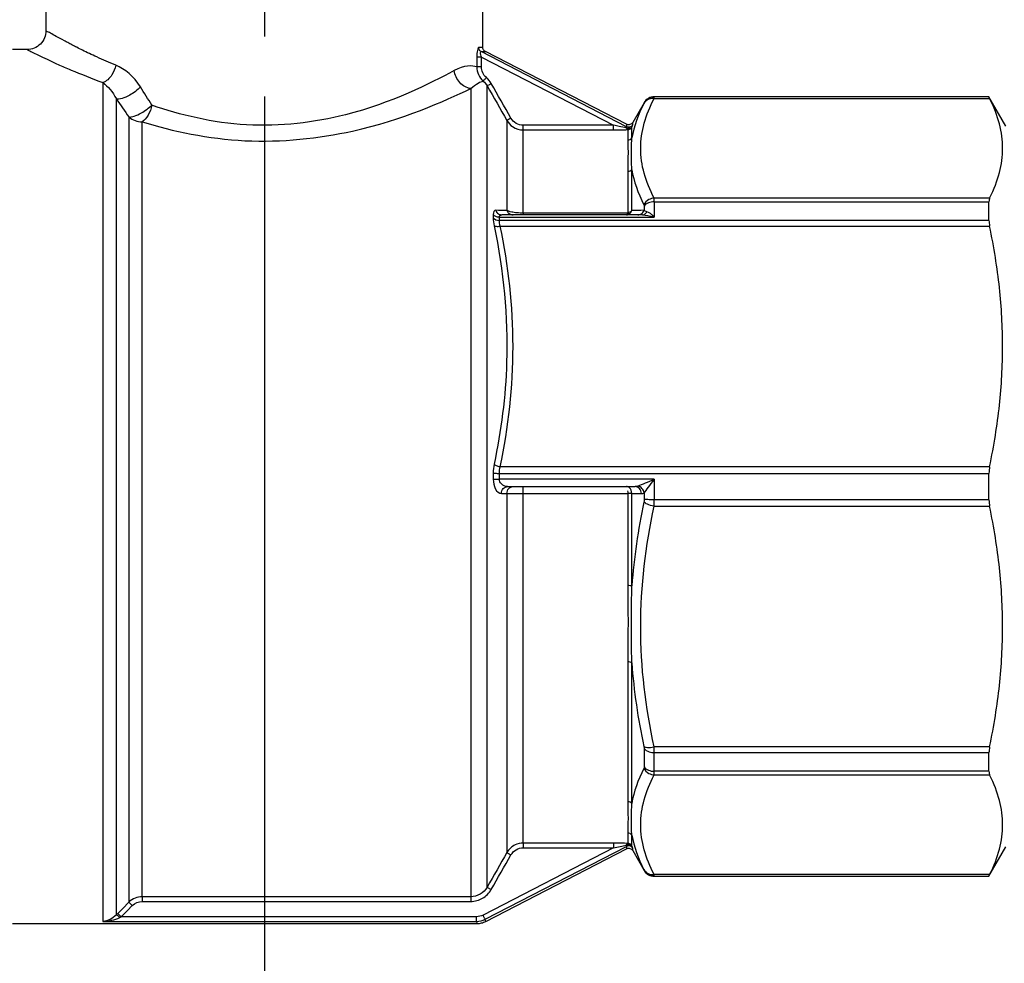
# Model space of a CAD drawing. Header units: inches. Extents: x 0.5 to 21.5, y 0.5 to 16.5.
# Tile 5 of 15: x 5 to 6.6, y 5.2 to 6.8. Entities that reach past the tile are written whole.
import ezdxf

# ---------------------------------------------------------------- set-up
doc = ezdxf.new("R2010")
doc.units = ezdxf.units.IN
doc.header["$LTSCALE"] = 2
doc.header["$MEASUREMENT"] = 0
doc.linetypes.add('SLD-Center', pattern=[0.75, 0.6, -0.05, 0.05, -0.05])
doc.linetypes.add('SLD-Solid', pattern=[0])
doc.layers.add('CENTER', color=40, linetype='SLD-Center')
doc.layers.add('DIMENSIONS', color=140, linetype='SLD-Solid', lineweight=25)
doc.styles.add('SLDTEXTSTYLE0', font='TXT', dxfattribs={"width": 0.7})
doc.dimstyles.new('SLDDIMSTYLE0', dxfattribs={"dimtxt": 0.169922, "dimasz": 0.26, "dimexe": 0, "dimexo": 0.0625, "dimgap": 0.04248, "dimtad": 0, "dimtih": 1, "dimtoh": 1, "dimrnd": 1e-09, "dimzin": 12, "dimdsep": 46, "dimtxsty": 'SLDTEXTSTYLE0', "dimsah": 1, "dimcen": 0.09, "dimadec": 0, "dimazin": 3, "dimtfac": 1, "dimtofl": 0, "dimtmove": 0, "dimatfit": 3, "dimfxl": 0, "dimfrac": 2, "dimtolj": 1, "dimtzin": 12, "dimarcsym": 0})
doc.dimstyles.new('SLDDIMSTYLE1', dxfattribs={"dimtxt": 0.169922, "dimasz": 0.26, "dimexe": 0, "dimexo": 0.0625, "dimgap": 0.04248, "dimtad": 0, "dimtih": 1, "dimtoh": 1, "dimrnd": 1e-09, "dimzin": 4, "dimdsep": 46, "dimtxsty": 'SLDTEXTSTYLE0', "dimsah": 1, "dimcen": 0.09, "dimadec": 0, "dimazin": 1, "dimtfac": 1, "dimtmove": 0, "dimatfit": 0, "dimfxl": 0, "dimfrac": 2, "dimtolj": 1, "dimtzin": 12, "dimarcsym": 0})
doc.dimstyles.new('SLDDIMSTYLE2', dxfattribs={"dimtxt": 0.169922, "dimasz": 0.26, "dimexe": 0, "dimexo": 0.0625, "dimgap": 0.04248, "dimtad": 0, "dimtih": 1, "dimtoh": 1, "dimrnd": 1e-09, "dimzin": 12, "dimdsep": 46, "dimtxsty": 'SLDTEXTSTYLE0', "dimsah": 1, "dimcen": 0.09, "dimadec": 0, "dimazin": 3, "dimtfac": 1, "dimtmove": 0, "dimatfit": 0, "dimfxl": 0, "dimfrac": 2, "dimtolj": 1, "dimtzin": 12, "dimarcsym": 0})

# ---------------------------------------------------------------- blocks, each defined once
blk = doc.blocks.new('_D_1')
at = {"layer": 'DIMENSIONS'}
for p, q in [((7.6143, 6.6673), (7.6143, 7.1673)), ((6.6872, 6.6673), (7.8643, 6.6673)), ((7.3619, 6.0305), (7.3048, 6.0305)), ((7.3048, 6.0305), (7.3048, 5.7604)), ((7.8668, 6.0305), (7.9239, 6.0305)), ((7.9239, 6.0305), (7.9239, 5.7604)), ((7.3048, 5.7604), (7.3619, 5.7604)), ((7.9239, 5.7604), (7.8668, 5.7604)), ((6.6872, 5.368), (7.8643, 5.368)), ((7.6143, 5.368), (7.6143, 4.868))]:
    blk.add_line(p, q, dxfattribs=at)
for points in [[(7.6143, 6.6673), (7.6543, 6.9273), (7.5743, 6.9273)], [(7.6143, 5.368), (7.5743, 5.108), (7.6543, 5.108)]]:
    blk.add_solid(points, dxfattribs=at)
at = {"layer": 'DIMENSIONS', "char_height": 0.16667, "attachment_point": 1, "style": 'SLDTEXTSTYLE0'}
for s, insert in [('1.30', (7.3619, 6.2834)), ('33.0', (7.3619, 5.9753))]:
    blk.add_mtext(s, dxfattribs=dict(at, insert=insert))
blk = doc.blocks.new('_D_2')
at = {"layer": 'DIMENSIONS'}
for p, q in [((5.1363, 7.7007), (3.0822, 7.7007)), ((3.3322, 7.7007), (3.3322, 6.7834)), ((3.0797, 6.4753), (3.0226, 6.4753)), ((3.0226, 6.4753), (3.0226, 6.2053)), ((3.5846, 6.4753), (3.6417, 6.4753)), ((3.6417, 6.4753), (3.6417, 6.2053)), ((3.0226, 6.2053), (3.0797, 6.2053)), ((3.6417, 6.2053), (3.5846, 6.2053)), ((3.3322, 5.2499), (3.3322, 6.1672)), ((4.0596, 5.2499), (3.0822, 5.2499)), ((4.6101, 5.2499), (4.1796, 5.2499))]:
    blk.add_line(p, q, dxfattribs=at)
for points in [[(3.3322, 7.7007), (3.2922, 7.4407), (3.3722, 7.4407)], [(3.3322, 5.2499), (3.3722, 5.5099), (3.2922, 5.5099)]]:
    blk.add_solid(points, dxfattribs=at)
at = {"layer": 'DIMENSIONS', "char_height": 0.16667, "attachment_point": 1, "style": 'SLDTEXTSTYLE0'}
for s, insert in [('2.45', (3.0797, 6.7282)), ('62.3', (3.0797, 6.4201))]:
    blk.add_mtext(s, dxfattribs=dict(at, insert=insert))
blk = doc.blocks.new('_D_3')
at = {"layer": 'DIMENSIONS'}
for p, q in [((5.3794, 6.6676), (5.3794, 4.2125)), ((6.6392, 5.3291), (6.6392, 4.2125)), ((5.3794, 4.4625), (4.8794, 4.4625)), ((5.7569, 4.4625), (5.6998, 4.4625)), ((5.6998, 4.4625), (5.6998, 4.1925)), ((6.2618, 4.4625), (6.3189, 4.4625)), ((6.3189, 4.4625), (6.3189, 4.1925)), ((6.6392, 4.4625), (7.1392, 4.4625)), ((5.6998, 4.1925), (5.7569, 4.1925)), ((6.3189, 4.1925), (6.2618, 4.1925))]:
    blk.add_line(p, q, dxfattribs=at)
for points in [[(5.3794, 4.4625), (5.1194, 4.5025), (5.1194, 4.4225)], [(6.6392, 4.4625), (6.8992, 4.4225), (6.8992, 4.5025)]]:
    blk.add_solid(points, dxfattribs=at)
at = {"layer": 'DIMENSIONS', "char_height": 0.16667, "attachment_point": 1, "style": 'SLDTEXTSTYLE0'}
for s, insert in [('1.26', (5.7569, 4.7154)), ('32.0', (5.7569, 4.4073))]:
    blk.add_mtext(s, dxfattribs=dict(at, insert=insert))
blk = doc.blocks.new('_D_4')
at = {"layer": 'DIMENSIONS'}
for p, q in [((4.1196, 5.3291), (4.1196, 3.2676)), ((6.6392, 5.3291), (6.6392, 3.2676)), ((4.1196, 3.5176), (4.8967, 3.5176)), ((5.1269, 3.5176), (5.0699, 3.5176)), ((5.0699, 3.5176), (5.0699, 3.2476)), ((5.6319, 3.5176), (5.6889, 3.5176)), ((5.6889, 3.5176), (5.6889, 3.2476)), ((6.6392, 3.5176), (5.8621, 3.5176)), ((5.0699, 3.2476), (5.1269, 3.2476)), ((5.6889, 3.2476), (5.6319, 3.2476))]:
    blk.add_line(p, q, dxfattribs=at)
for points in [[(4.1196, 3.5176), (4.3796, 3.4776), (4.3796, 3.5576)], [(6.6392, 3.5176), (6.3792, 3.5576), (6.3792, 3.4776)]]:
    blk.add_solid(points, dxfattribs=at)
at = {"layer": 'DIMENSIONS', "char_height": 0.16667, "attachment_point": 1, "style": 'SLDTEXTSTYLE0'}
for s, insert in [('2.52', (5.1269, 3.7705)), ('64.0', (5.1269, 3.4624))]:
    blk.add_mtext(s, dxfattribs=dict(at, insert=insert))

msp = doc.modelspace()

# ---------------------------------------------------------------- linework, layer by layer
for p, q in [((5.0152, 7.2558), (5.0152, 6.7774)), ((5.7436, 6.7497), (5.7436, 7.2558)), ((4.9838, 6.746), (4.9594, 6.746)), ((5.7336, 6.7334), (5.7336, 6.7171)), ((5.9831, 6.6174), (5.7407, 6.7425)), ((5.7412, 6.7171), (5.7412, 6.7334)), ((5.7412, 6.7334), (5.9616, 6.6197)), ((5.983, 6.6215), (5.7479, 6.7428)), ((5.1104, 6.6908), (5.1104, 5.2928)), ((5.7234, 6.6808), (5.7234, 5.334)), ((5.7507, 5.3499), (5.7507, 6.6853)), ((5.1327, 5.3037), (5.1327, 6.6636)), ((6.029, 6.6645), (6.5883, 6.6645)), ((6.5872, 6.6673), (6.0294, 6.6673)), ((6.0294, 6.6669), (6.0294, 6.6673)), ((6.5872, 6.6669), (6.0294, 6.6669)), ((6.6156, 6.618), (6.5872, 6.6673)), ((6.5872, 6.6669), (6.5872, 6.6673)), ((6.0124, 6.6574), (5.9934, 6.6245)), ((6.0124, 6.6574), (6.0124, 6.657)), ((5.1536, 6.6336), (5.1536, 5.3248)), ((5.1759, 5.334), (5.1759, 6.6254)), ((5.7837, 6.6277), (5.7837, 6.4778)), ((5.9616, 6.6197), (5.8109, 6.6197)), ((5.9919, 6.5988), (5.9919, 6.6165)), ((5.8109, 6.4732), (5.8109, 6.6119)), ((5.8109, 6.6119), (5.9616, 6.6119)), ((5.9851, 6.6126), (5.9851, 6.5951)), ((5.9851, 6.5423), (5.9851, 6.4747)), ((5.9919, 6.4777), (5.9919, 6.5457)), ((6.0124, 6.4851), (6.0124, 6.478)), ((6.5883, 6.4984), (6.029, 6.4984)), ((6.0294, 6.4923), (6.0294, 6.4668)), ((6.0294, 6.4923), (6.5872, 6.4923)), ((6.5872, 6.4612), (6.5872, 6.4923)), ((5.7609, 6.4708), (5.7609, 6.4652)), ((5.7712, 6.4612), (5.7712, 6.4668)), ((5.7712, 6.4668), (6.0294, 6.4668)), ((6.0095, 6.4704), (5.7752, 6.4704)), ((5.9846, 6.4732), (5.8109, 6.4732)), ((6.5872, 6.4612), (5.7712, 6.4612)), ((5.7726, 6.4517), (6.5883, 6.4517)), ((5.7609, 6.0398), (5.7609, 6.0298)), ((5.7712, 6.0297), (5.7712, 6.0396)), ((5.7712, 6.0396), (6.5872, 6.0396)), ((6.5883, 6.0506), (5.7726, 6.0506)), ((6.5872, 5.9957), (6.5872, 6.0396)), ((6.0294, 6.0297), (5.7712, 6.0297)), ((6.0294, 6.0297), (6.0294, 5.9957)), ((5.7848, 6.0176), (5.9976, 6.0176)), ((6.0124, 6.0073), (6.0124, 5.996)), ((5.7837, 6.0059), (5.7837, 5.4075)), ((5.8109, 5.4234), (5.8109, 6.0061)), ((5.8109, 6.0061), (5.9851, 6.0061)), ((5.9851, 6.006), (5.9851, 5.8531)), ((5.9919, 5.8521), (5.9919, 6.0059)), ((6.5872, 5.9957), (6.0294, 5.9957)), ((6.029, 5.9847), (6.5883, 5.9847)), ((5.9851, 5.7257), (5.9851, 5.493)), ((5.9919, 5.4896), (5.9919, 5.7238)), ((6.0124, 5.5808), (6.0124, 5.5502)), ((6.5883, 5.5836), (6.029, 5.5836)), ((6.0294, 5.5741), (6.5872, 5.5741)), ((6.0294, 5.543), (6.0294, 5.5741)), ((6.5872, 5.543), (6.5872, 5.5741)), ((6.029, 5.5369), (6.5883, 5.5369)), ((6.5872, 5.543), (6.0294, 5.543)), ((5.9851, 5.4402), (5.9851, 5.4227)), ((5.9919, 5.4188), (5.9919, 5.4364)), ((5.7475, 5.2963), (5.9831, 5.4179)), ((5.9616, 5.4234), (5.8109, 5.4234)), ((6.5872, 5.368), (6.6156, 5.4173)), ((5.9616, 5.4156), (5.7439, 5.3033)), ((5.7484, 5.2928), (5.983, 5.4138)), ((5.8109, 5.4156), (5.9616, 5.4156)), ((5.9934, 5.4108), (6.0124, 5.3779)), ((6.0124, 5.3782), (6.0124, 5.3779)), ((6.5883, 5.3708), (6.029, 5.3708)), ((6.0294, 5.3684), (6.5872, 5.3684)), ((6.0294, 5.368), (6.0294, 5.3684)), ((6.0294, 5.368), (6.5872, 5.368)), ((6.5872, 5.368), (6.5872, 5.3684)), ((5.7234, 5.334), (5.1759, 5.334)), ((5.1759, 5.3262), (5.7234, 5.3262)), ((4.9594, 5.2893), (5.7341, 5.2893)), ((5.1104, 5.2928), (5.7331, 5.2928)), ((5.7331, 5.3007), (5.1408, 5.3007))]:
    msp.add_line(p, q)
at = {"flags": 128}
for points in [[(5.7746, 6.0059), (5.7797, 6.0059), (5.7837, 6.0059)], [(5.9919, 6.0059), (6.0008, 6.0059), (6.0078, 6.0059)], [(5.1536, 5.3248), (5.1433, 5.3144), (5.1352, 5.3062)], [(5.1408, 5.3007), (5.1511, 5.3111), (5.1592, 5.3192)]]:
    msp.add_lwpolyline(points, dxfattribs=at)
for centre, radius, start, end in [((6.0294, 6.6476), 0.0197, 90, 150), ((5.1756, 6.6591), 0.0337, 229.3429, 270.513), ((5.9851, 6.6205), 0.00789, 269.9025, 329.6462), ((5.9851, 5.4148), 0.00789, 30.3538, 90.0975), ((6.0294, 5.3877), 0.0197, 210, 270)]:
    msp.add_arc(centre, radius, start, end)
for points, knots in [([(5.0153, 6.7774), (5.0148, 6.7733), (5.0138, 6.765), (5.0066, 6.7546), (4.9961, 6.7474), (4.9879, 6.7464), (4.9838, 6.7459)], [0, 0, 0, 0, 0.250337, 0.50009, 0.750043, 1, 1, 1, 1]), ([(5.1319, 6.7199), (5.121, 6.7245), (5.1008, 6.7331), (5.0802, 6.7429), (5.0669, 6.7496), (5.0589, 6.7538), (5.052, 6.7575), (5.0426, 6.7625), (5.0319, 6.7682), (5.0223, 6.7734), (5.0163, 6.7767), (5.0156, 6.7772), (5.0152, 6.7774)], [0, 0, 0, 0, 0.1559958, 0.2916799, 0.3519311, 0.4071134, 0.4572351, 0.5025174, 0.6312527, 0.7570395, 0.8802086, 1, 1, 1, 1]), ([(4.9838, 6.746), (4.9842, 6.7458), (4.985, 6.7454), (4.9916, 6.7421), (5.0021, 6.7369), (5.0167, 6.73), (5.0351, 6.7215), (5.0639, 6.7087), (5.0918, 6.698), (5.1104, 6.6908)], [0, 0, 0, 0, 0.123028, 0.24628, 0.370071, 0.495799, 0.621068, 0.746126, 1, 1, 1, 1]), ([(5.7366, 6.7494), (5.7363, 6.7494), (5.7355, 6.7487), (5.734, 6.7438), (5.7336, 6.7374), (5.7336, 6.7334)], [0, 0, 0, 0, 0.0130569, 0.0304661, 0.0609322, 0.0609322, 0.0609322, 0.0609322]), ([(5.7407, 6.7425), (5.7393, 6.7432), (5.7373, 6.7454), (5.7366, 6.7482), (5.7366, 6.7494)], [0, 0, 0, 0, 0.571429, 1, 1, 1, 1]), ([(5.7478, 6.7427), (5.7472, 6.7431), (5.7459, 6.7439), (5.7446, 6.7456), (5.7437, 6.7476), (5.7436, 6.749), (5.7435, 6.7497)], [0, 0, 0, 0, 0.249962, 0.499945, 0.749882, 1, 1, 1, 1]), ([(5.7412, 6.7334), (5.7395, 6.7334), (5.7377, 6.7334), (5.735, 6.7334), (5.734, 6.7334), (5.7336, 6.7334)], [0, 0, 0, 0, 0.5, 0.5, 1, 1, 1, 1]), ([(5.7412, 6.7334), (5.7404, 6.7358), (5.7395, 6.7396), (5.7399, 6.7422), (5.7404, 6.7425), (5.7407, 6.7425)], [0, 0, 0, 0, 0.0304661, 0.0478753, 0.0609322, 0.0609322, 0.0609322, 0.0609322]), ([(5.1319, 6.7199), (5.1307, 6.7143), (5.1269, 6.705), (5.1186, 6.6952), (5.1132, 6.6918), (5.1104, 6.6908)], [0, 0, 0, 0, 0.428571, 0.714286, 1, 1, 1, 1]), ([(5.7412, 6.7171), (5.7392, 6.7171), (5.7357, 6.7171), (5.7339, 6.7171), (5.7336, 6.7171)], [0, 0, 0, 0, 0.571429, 1, 1, 1, 1]), ([(5.696, 6.7111), (5.6555, 6.6892), (5.549, 6.635), (5.3485, 6.6102), (5.2387, 6.637), (5.1921, 6.6532)], [0, 0, 0, 0, 0.700105, 1.166842, 1.633579, 1.633579, 1.633579, 1.633579]), ([(5.7494, 6.6992), (5.7483, 6.698), (5.7457, 6.6951), (5.7443, 6.6935), (5.7442, 6.6934)], [0, 0, 0, 0, 0.428571, 1, 1, 1, 1]), ([(5.1729, 6.6836), (5.168, 6.6786), (5.1571, 6.6704), (5.1418, 6.6638), (5.1351, 6.6631), (5.1327, 6.6636)], [0, 0, 0, 0, 0.428571, 0.714286, 1, 1, 1, 1]), ([(5.1759, 6.6254), (5.2266, 6.6099), (5.3458, 6.5843), (5.5637, 6.608), (5.6793, 6.6599), (5.7234, 6.6808)], [0, 0, 0, 0, 0.466737, 0.933474, 1.633579, 1.633579, 1.633579, 1.633579]), ([(5.7575, 6.6892), (5.756, 6.6884), (5.7526, 6.6864), (5.7508, 6.6854), (5.7507, 6.6853)], [0, 0, 0, 0, 0.428571, 1, 1, 1, 1]), ([(6.029, 6.4984), (6.0148, 6.5257), (6.0066, 6.5536), (6.0068, 6.6093), (6.0148, 6.6372), (6.029, 6.6645)], [0, 0, 0, 0, 0.5, 0.5, 1, 1, 1, 1]), ([(6.029, 6.6645), (6.025, 6.6648), (6.0181, 6.6632), (6.0133, 6.6585), (6.0119, 6.6561)], [0, 0, 0, 0, 0.571429, 1, 1, 1, 1]), ([(6.0294, 6.6669), (6.0265, 6.6669), (6.0196, 6.6653), (6.0143, 6.6604), (6.0124, 6.657)], [0, 0, 0, 0, 0.428571, 1, 1, 1, 1]), ([(6.5883, 6.4984), (6.5957, 6.5131), (6.6011, 6.5271), (6.6082, 6.5546), (6.6099, 6.568), (6.6099, 6.5949), (6.6082, 6.6083), (6.6011, 6.6358), (6.5957, 6.6498), (6.5883, 6.6645)], [0, 0, 0, 0, 0.25, 0.25, 0.5, 0.5, 0.75, 0.75, 1, 1, 1, 1]), ([(5.1536, 6.6336), (5.1559, 6.6333), (5.1621, 6.6343), (5.1766, 6.6409), (5.1871, 6.6486), (5.1921, 6.6532)], [0, 0, 0, 0, 0.285714, 0.571429, 1, 1, 1, 1]), ([(5.7905, 6.6316), (5.7885, 6.6305), (5.7851, 6.6286), (5.7838, 6.6278), (5.7837, 6.6277)], [0, 0, 0, 0, 0.571429, 1, 1, 1, 1]), ([(5.8109, 6.6197), (5.8068, 6.6197), (5.8027, 6.6209), (5.7955, 6.625), (5.7925, 6.6281), (5.7905, 6.6316)], [0, 0, 0, 0, 0.5, 0.5, 1, 1, 1, 1]), ([(5.7837, 6.6277), (5.786, 6.6237), (5.7936, 6.6154), (5.8047, 6.6119), (5.8109, 6.6119)], [0, 0, 0, 0, 0.02686718, 0.06269009, 0.06269009, 0.06269009, 0.06269009]), ([(5.8109, 6.6119), (5.8109, 6.6121), (5.8109, 6.6139), (5.8109, 6.6176), (5.8109, 6.6197)], [0, 0, 0, 0, 0.428571, 1, 1, 1, 1]), ([(5.9616, 6.6119), (5.9616, 6.6122), (5.9616, 6.6131), (5.9616, 6.616), (5.9616, 6.6178), (5.9616, 6.6197)], [0, 0, 0, 0, 0.5, 0.5, 1, 1, 1, 1]), ([(5.9825, 6.6153), (5.9789, 6.616), (5.9719, 6.6174), (5.9647, 6.619), (5.9616, 6.6197)], [0, 0, 0, 0, 0.0350084, 0.0612647, 0.0612647, 0.0612647, 0.0612647]), ([(5.9919, 6.6165), (5.9916, 6.6161), (5.9911, 6.6155), (5.9901, 6.6148), (5.989, 6.6145), (5.9874, 6.6142), (5.9852, 6.6142), (5.9834, 6.615), (5.9825, 6.6153)], [0, 0, 0, 0, 0.1532435, 0.2878355, 0.4035548, 0.5010731, 0.7618337, 1, 1, 1, 1]), ([(5.9851, 6.6126), (5.9847, 6.6127), (5.9837, 6.6132), (5.9829, 6.6145), (5.9825, 6.6153)], [0, 0, 0, 0, 0.428571, 1, 1, 1, 1]), ([(5.9934, 6.6245), (5.9928, 6.6237), (5.9916, 6.6221), (5.9888, 6.6207), (5.9858, 6.6204), (5.9839, 6.6211), (5.983, 6.6215)], [0, 0, 0, 0, 0.2499416, 0.4998825, 0.7495962, 1, 1, 1, 1]), ([(5.9935, 6.6205), (5.9924, 6.6185), (5.9888, 6.616), (5.9846, 6.6167), (5.9831, 6.6174)], [0, 0, 0, 0, 0.571429, 1, 1, 1, 1]), ([(5.9616, 6.6119), (5.965, 6.6119), (5.9731, 6.612), (5.981, 6.6123), (5.9851, 6.6126)], [0, 0, 0, 0, 0.0262563, 0.0612647, 0.0612647, 0.0612647, 0.0612647]), ([(5.9919, 6.5457), (5.9914, 6.5578), (5.9917, 6.5771), (5.9915, 6.5928), (5.9919, 6.5988)], [-0.3557882, -0.3557882, -0.3557882, -0.3557882, -0.1524807, 0, 0, 0, 0]), ([(5.9851, 6.5951), (5.9851, 6.5897), (5.986, 6.5748), (5.9851, 6.5551), (5.9851, 6.5423)], [-0.3557882, -0.3557882, -0.3557882, -0.3557882, -0.2033076, 0, 0, 0, 0]), ([(6.029, 6.4984), (6.026, 6.4981), (6.019, 6.4961), (6.0138, 6.4909), (6.0119, 6.4874)], [0, 0, 0, 0, 0.428571, 1, 1, 1, 1]), ([(6.0294, 6.4923), (6.026, 6.4923), (6.0225, 6.4916), (6.0166, 6.4891), (6.0141, 6.4873), (6.0124, 6.4851)], [0, 0, 0, 0, 0.5, 0.5, 1, 1, 1, 1]), ([(5.7609, 6.4708), (5.7618, 6.4698), (5.7647, 6.4676), (5.7688, 6.4668), (5.7712, 6.4668)], [0, 0, 0, 0, 0.428571, 1, 1, 1, 1]), ([(5.765, 6.478), (5.7659, 6.4755), (5.7689, 6.4717), (5.7733, 6.4704), (5.7752, 6.4704)], [0, 0, 0, 0, 0.571429, 1, 1, 1, 1]), ([(5.7837, 6.4778), (5.7844, 6.4759), (5.787, 6.4721), (5.7914, 6.4704), (5.7939, 6.4704)], [0, 0, 0, 0, 0.428571, 1, 1, 1, 1]), ([(5.8109, 6.4732), (5.8073, 6.4732), (5.8, 6.4737), (5.7901, 6.4753), (5.7856, 6.4768), (5.7837, 6.4778)], [0, 0, 0, 0, 0.01741071, 0.03482142, 0.06093749, 0.06093749, 0.06093749, 0.06093749]), ([(5.9846, 6.4732), (5.9856, 6.4729), (5.9874, 6.4726), (5.9888, 6.473), (5.9894, 6.4732)], [0, 0, 0, 0, 0.571429, 1, 1, 1, 1]), ([(6.0021, 6.4704), (6.004, 6.4704), (6.0084, 6.4716), (6.0115, 6.4754), (6.0124, 6.478)], [0, 0, 0, 0, 0.428571, 1, 1, 1, 1]), ([(6.0095, 6.4704), (6.0108, 6.4704), (6.0137, 6.4712), (6.0161, 6.4739), (6.017, 6.4757)], [0, 0, 0, 0, 0.428571, 1, 1, 1, 1]), ([(6.0095, 6.4704), (6.0153, 6.4704), (6.0221, 6.469), (6.029, 6.4669), (6.0292, 6.4668), (6.0294, 6.4668)], [-0.00216043, -0.00216043, -0.00216043, -0.00216043, 0.06548516, 0.06548516, 0.06764559, 0.06764559, 0.06764559, 0.06764559]), ([(6.0294, 6.4668), (6.0293, 6.4669), (6.0291, 6.467), (6.0249, 6.4712), (6.0206, 6.4745), (6.017, 6.4757)], [-0.00216043, -0.00216043, -0.00216043, -0.00216043, 0, 0, 0.06764559, 0.06764559, 0.06764559, 0.06764559]), ([(5.7624, 6.4523), (5.778, 6.3773), (5.7913, 6.2436), (5.7741, 6.1109), (5.7624, 6.0548)], [0, 0, 0, 0, 0.633795, 1.109142, 1.109142, 1.109142, 1.109142]), ([(5.7624, 6.4523), (5.7633, 6.4518), (5.7661, 6.4511), (5.7703, 6.4513), (5.7726, 6.4517)], [0, 0, 0, 0, 0.428571, 1, 1, 1, 1]), ([(5.7726, 6.0506), (5.7862, 6.1167), (5.794, 6.1839), (5.7938, 6.3184), (5.7862, 6.3857), (5.7726, 6.4517)], [0, 0, 0, 0, 0.5, 0.5, 1, 1, 1, 1]), ([(6.5883, 6.0506), (6.5957, 6.0861), (6.6011, 6.12), (6.6082, 6.1863), (6.6099, 6.2187), (6.6099, 6.2836), (6.6082, 6.316), (6.6011, 6.3824), (6.5957, 6.4162), (6.5883, 6.4517)], [0, 0, 0, 0, 0.25, 0.25, 0.5, 0.5, 0.75, 0.75, 1, 1, 1, 1]), ([(5.7609, 6.0398), (5.7618, 6.0398), (5.7647, 6.0397), (5.7688, 6.0396), (5.7712, 6.0396)], [0, 0, 0, 0, 0.428571, 1, 1, 1, 1]), ([(5.7624, 6.0548), (5.7635, 6.0538), (5.7667, 6.0521), (5.7709, 6.0509), (5.7726, 6.0506)], [0, 0, 0, 0, 0.571429, 1, 1, 1, 1]), ([(5.7609, 6.0298), (5.7609, 6.0241), (5.7639, 6.0109), (5.7707, 6.0059), (5.7746, 6.0059)], [0, 0, 0, 0, 0.043819, 0.1022443, 0.1022443, 0.1022443, 0.1022443]), ([(5.7848, 6.0176), (5.781, 6.0176), (5.7742, 6.0202), (5.7712, 6.0268), (5.7712, 6.0297)], [0, 0, 0, 0, 0.0584253, 0.1022443, 0.1022443, 0.1022443, 0.1022443]), ([(6.0294, 6.0297), (6.0292, 6.0296), (6.029, 6.0295), (6.019, 6.0251), (6.0084, 6.0203), (6.0021, 6.0183)], [-0.1020952, -0.1020952, -0.1020952, -0.1020952, -0.0998185, -0.0998185, 0, 0, 0, 0]), ([(6.0124, 6.0073), (6.0163, 6.0112), (6.0229, 6.0207), (6.0291, 6.0293), (6.0293, 6.0295), (6.0294, 6.0297)], [-0.1020952, -0.1020952, -0.1020952, -0.1020952, -0.0022767, -0.0022767, 0, 0, 0, 0]), ([(5.9828, 6.0176), (5.983, 6.0176), (5.9835, 6.0176), (5.9836, 6.0171), (5.9836, 6.0169)], [0, 0, 0, 0, 0.485719, 1, 1, 1, 1]), ([(5.9919, 6.0061), (5.9919, 6.0098), (5.9891, 6.016), (5.9847, 6.0176), (5.9828, 6.0176)], [-0.01667642, -0.01667642, -0.01667642, -0.01667642, -0.00714704, 0, 0, 0, 0]), ([(5.7837, 6.0059), (5.786, 6.006), (5.7937, 6.006), (5.8047, 6.0061), (5.8109, 6.0061)], [0, 0, 0, 0, 0.02232505, 0.05209179, 0.05209179, 0.05209179, 0.05209179]), ([(5.9919, 6.0061), (5.9913, 6.0061), (5.9894, 6.0061), (5.9867, 6.0061), (5.9851, 6.0061)], [0, 0, 0, 0, 0.428571, 1, 1, 1, 1]), ([(6.029, 5.9847), (6.025, 5.9854), (6.0181, 5.9875), (6.0133, 5.9905), (6.0119, 5.9918)], [0, 0, 0, 0, 0.571429, 1, 1, 1, 1]), ([(6.0294, 5.9957), (6.0265, 5.9957), (6.0196, 5.9957), (6.0143, 5.9959), (6.0124, 5.996)], [0, 0, 0, 0, 0.428571, 1, 1, 1, 1]), ([(6.029, 5.5836), (6.0148, 5.6495), (6.0066, 5.7168), (6.0068, 5.8515), (6.0148, 5.9188), (6.029, 5.9847)], [0, 0, 0, 0, 0.5, 0.5, 1, 1, 1, 1]), ([(6.5883, 5.5836), (6.5957, 5.619), (6.6011, 5.6529), (6.6082, 5.7193), (6.6099, 5.7517), (6.6099, 5.8165), (6.6082, 5.849), (6.6011, 5.9153), (6.5957, 5.9492), (6.5883, 5.9847)], [0, 0, 0, 0, 0.25, 0.25, 0.5, 0.5, 0.75, 0.75, 1, 1, 1, 1]), ([(5.9851, 5.8531), (5.9851, 5.8341), (5.986, 5.7904), (5.9851, 5.7487), (5.9851, 5.7257)], [-0.3557882, -0.3557882, -0.3557882, -0.3557882, -0.2033076, 0, 0, 0, 0]), ([(5.9919, 5.7238), (5.9914, 5.7472), (5.9917, 5.7895), (5.9915, 5.8332), (5.9919, 5.8521)], [-0.3557882, -0.3557882, -0.3557882, -0.3557882, -0.1524807, 0, 0, 0, 0]), ([(6.0119, 5.5844), (6.0133, 5.5837), (6.0181, 5.5824), (6.025, 5.5828), (6.029, 5.5836)], [0, 0, 0, 0, 0.428571, 1, 1, 1, 1]), ([(6.0124, 5.5808), (6.0143, 5.5785), (6.0196, 5.5752), (6.0265, 5.5741), (6.0294, 5.5741)], [0, 0, 0, 0, 0.571429, 1, 1, 1, 1]), ([(6.0119, 5.5479), (6.0138, 5.5444), (6.019, 5.5392), (6.026, 5.5372), (6.029, 5.5369)], [0, 0, 0, 0, 0.571429, 1, 1, 1, 1]), ([(6.0124, 5.5502), (6.0141, 5.548), (6.0166, 5.5462), (6.0225, 5.5437), (6.026, 5.543), (6.0294, 5.543)], [0, 0, 0, 0, 0.5, 0.5, 1, 1, 1, 1]), ([(6.029, 5.3708), (6.0148, 5.3981), (6.0068, 5.426), (6.0066, 5.4817), (6.0148, 5.5096), (6.029, 5.5369)], [0, 0, 0, 0, 0.5, 0.5, 1, 1, 1, 1]), ([(6.5883, 5.3708), (6.5957, 5.3855), (6.6011, 5.3995), (6.6082, 5.427), (6.6099, 5.4404), (6.6099, 5.4673), (6.6082, 5.4807), (6.6011, 5.5082), (6.5957, 5.5222), (6.5883, 5.5369)], [0, 0, 0, 0, 0.25, 0.25, 0.5, 0.5, 0.75, 0.75, 1, 1, 1, 1]), ([(5.9851, 5.493), (5.9851, 5.4834), (5.986, 5.463), (5.9851, 5.4474), (5.9851, 5.4402)], [-0.3557882, -0.3557882, -0.3557882, -0.3557882, -0.2033076, 0, 0, 0, 0]), ([(5.9919, 5.4364), (5.9914, 5.4445), (5.9917, 5.4607), (5.9915, 5.4805), (5.9919, 5.4896)], [-0.3557882, -0.3557882, -0.3557882, -0.3557882, -0.1524807, 0, 0, 0, 0]), ([(5.8109, 5.4234), (5.8062, 5.4234), (5.7952, 5.4208), (5.7868, 5.413), (5.7837, 5.4075)], [0, 0, 0, 0, 0.02686718, 0.06269009, 0.06269009, 0.06269009, 0.06269009]), ([(5.8109, 5.4234), (5.8109, 5.4231), (5.8109, 5.4221), (5.8109, 5.4193), (5.8109, 5.4174), (5.8109, 5.4156)], [0, 0, 0, 0, 0.5, 0.5, 1, 1, 1, 1]), ([(5.9616, 5.4234), (5.9616, 5.4231), (5.9616, 5.4209), (5.9616, 5.4172), (5.9616, 5.4156)], [0, 0, 0, 0, 0.571429, 1, 1, 1, 1]), ([(5.9825, 5.42), (5.9828, 5.4206), (5.9836, 5.4219), (5.9845, 5.4226), (5.9851, 5.4227)], [0, 0, 0, 0, 0.428571, 1, 1, 1, 1]), ([(5.9825, 5.42), (5.9829, 5.4201), (5.9838, 5.4205), (5.9851, 5.4209), (5.9865, 5.4211), (5.9882, 5.421), (5.9903, 5.4205), (5.9913, 5.4194), (5.9919, 5.4188)], [0, 0, 0, 0, 0.119202, 0.239072, 0.365081, 0.50118, 0.713666, 1, 1, 1, 1]), ([(5.9935, 5.4148), (5.9924, 5.4168), (5.9888, 5.4193), (5.9846, 5.4186), (5.9831, 5.4179)], [0, 0, 0, 0, 0.571429, 1, 1, 1, 1]), ([(5.7837, 5.4075), (5.7838, 5.4075), (5.7851, 5.4067), (5.7885, 5.4048), (5.7905, 5.4036)], [0, 0, 0, 0, 0.428571, 1, 1, 1, 1]), ([(5.7905, 5.4036), (5.7925, 5.4072), (5.7955, 5.4103), (5.8027, 5.4145), (5.8068, 5.4156), (5.8109, 5.4156)], [0, 0, 0, 0, 0.5, 0.5, 1, 1, 1, 1]), ([(5.983, 5.4138), (5.9839, 5.4142), (5.9858, 5.4149), (5.9888, 5.4145), (5.9916, 5.4132), (5.9928, 5.4116), (5.9934, 5.4108)], [0, 0, 0, 0, 0.250404, 0.500118, 0.750058, 1, 1, 1, 1]), ([(6.0119, 5.3791), (6.0133, 5.3768), (6.0181, 5.3721), (6.025, 5.3705), (6.029, 5.3708)], [0, 0, 0, 0, 0.428571, 1, 1, 1, 1]), ([(6.0124, 5.3782), (6.0143, 5.3748), (6.0196, 5.37), (6.0265, 5.3684), (6.0294, 5.3684)], [0, 0, 0, 0, 0.571429, 1, 1, 1, 1]), ([(5.1759, 5.334), (5.1759, 5.3338), (5.1759, 5.3328), (5.1759, 5.33), (5.1759, 5.3281), (5.1759, 5.3262)], [0, 0, 0, 0, 0.5, 0.5, 1, 1, 1, 1]), ([(5.7234, 5.334), (5.7234, 5.3337), (5.7234, 5.3316), (5.7234, 5.3278), (5.7234, 5.3262)], [0, 0, 0, 0, 0.571429, 1, 1, 1, 1]), ([(5.7507, 5.3499), (5.7508, 5.3499), (5.7526, 5.3489), (5.756, 5.3469), (5.7575, 5.346)], [0, 0, 0, 0, 0.571429, 1, 1, 1, 1]), ([(5.1536, 5.3248), (5.1537, 5.3246), (5.1549, 5.3235), (5.1576, 5.3208), (5.1592, 5.3192)], [0, 0, 0, 0, 0.428571, 1, 1, 1, 1]), ([(5.1327, 5.3037), (5.1263, 5.297), (5.1183, 5.2935), (5.1105, 5.2928), (5.1105, 5.2928), (5.1104, 5.2928)], [0.00868586, 0.00868586, 0.00868586, 0.00868586, 0.09599269, 0.09599269, 0.09652302, 0.09652302, 0.09652302, 0.09652302]), ([(5.1383, 5.2994), (5.1368, 5.3008), (5.1342, 5.303), (5.1329, 5.3037), (5.1327, 5.3037)], [0, 0, 0, 0, 0.571429, 1, 1, 1, 1]), ([(5.1352, 5.3062), (5.1354, 5.3061), (5.1368, 5.3046), (5.1396, 5.3018), (5.1408, 5.3007)], [0, 0, 0, 0, 0.571429, 1, 1, 1, 1]), ([(5.7475, 5.2963), (5.7474, 5.2965), (5.7467, 5.2979), (5.7449, 5.3013), (5.7439, 5.3033)], [0, 0, 0, 0, 0.428571, 1, 1, 1, 1]), ([(5.1104, 5.2928), (5.1105, 5.2928), (5.1106, 5.2928), (5.1203, 5.2932), (5.1303, 5.2953), (5.1383, 5.2994)], [0.00868586, 0.00868586, 0.00868586, 0.00868586, 0.00921619, 0.00921619, 0.09652302, 0.09652302, 0.09652302, 0.09652302]), ([(5.7331, 5.2928), (5.7331, 5.293), (5.7331, 5.2939), (5.7331, 5.2968), (5.7331, 5.2987), (5.7331, 5.3007)], [0, 0, 0, 0, 0.5, 0.5, 1, 1, 1, 1])]:
    msp.add_open_spline(points, degree=3, knots=knots)
for points in [[(5.7435, 6.7497), (5.7435, 6.7497), (5.7412, 6.7496), (5.7366, 6.7494)], [(5.7407, 6.7425), (5.7454, 6.7427), (5.7478, 6.7427), (5.7478, 6.7427)], [(5.1729, 6.6836), (5.1618, 6.7011), (5.1467, 6.7137), (5.1319, 6.7199)], [(5.7336, 6.7171), (5.7256, 6.7197), (5.7125, 6.72), (5.696, 6.7111)], [(5.7336, 6.7171), (5.7335, 6.7082), (5.7376, 6.6993), (5.7442, 6.6934)], [(5.7494, 6.6992), (5.7444, 6.7037), (5.7412, 6.7104), (5.7412, 6.7171)], [(5.7234, 6.6808), (5.7168, 6.6818), (5.7036, 6.6892), (5.6969, 6.7038), (5.696, 6.7111)], [(5.7575, 6.6892), (5.7554, 6.693), (5.7526, 6.6964), (5.7494, 6.6992)], [(5.1104, 6.6908), (5.1185, 6.6849), (5.1267, 6.6754), (5.1327, 6.6636)], [(5.1921, 6.6532), (5.1856, 6.6634), (5.1792, 6.6735), (5.1729, 6.6836)], [(5.7234, 6.6808), (5.7326, 6.6895), (5.7399, 6.6926), (5.7442, 6.6934)], [(5.7442, 6.6934), (5.7468, 6.6911), (5.749, 6.6883), (5.7507, 6.6853)], [(5.7507, 6.6853), (5.7617, 6.6661), (5.7727, 6.6469), (5.7837, 6.6277)], [(5.7905, 6.6316), (5.7795, 6.6509), (5.7685, 6.6701), (5.7575, 6.6892)], [(5.1327, 6.6636), (5.1396, 6.6537), (5.1466, 6.6436), (5.1536, 6.6336)], [(6.029, 6.6645), (6.0293, 6.6659), (6.0294, 6.6668), (6.0294, 6.6669)], [(6.5872, 6.6669), (6.5872, 6.6667), (6.5876, 6.6659), (6.5883, 6.6645)], [(5.1921, 6.6532), (5.1907, 6.6474), (5.1861, 6.6357), (5.1793, 6.6278), (5.1759, 6.6254)], [(6.0119, 6.6561), (6.0022, 6.6374), (5.9954, 6.6182), (5.992, 6.5988)], [(6.0124, 6.657), (6.0124, 6.657), (6.0122, 6.6567), (6.0119, 6.6561)], [(5.9831, 6.6174), (5.9832, 6.6172), (5.983, 6.6164), (5.9825, 6.6153)], [(5.983, 6.6215), (5.983, 6.6215), (5.983, 6.6201), (5.9831, 6.6174)], [(5.9919, 6.6165), (5.993, 6.6187), (5.9935, 6.6201), (5.9935, 6.6205)], [(5.9935, 6.6205), (5.9934, 6.6232), (5.9934, 6.6245), (5.9934, 6.6245)], [(5.9851, 6.5951), (5.9878, 6.5951), (5.9905, 6.5966), (5.9919, 6.5988)], [(5.9919, 6.5457), (5.9905, 6.5436), (5.9878, 6.5423), (5.9851, 6.5423)], [(5.9919, 6.5457), (5.9952, 6.5262), (6.0022, 6.5067), (6.0119, 6.4874)], [(6.0119, 6.4874), (6.0122, 6.4869), (6.0124, 6.4861), (6.0124, 6.4851)], [(6.0294, 6.4923), (6.0294, 6.4949), (6.0293, 6.4969), (6.029, 6.4984)], [(6.5883, 6.4984), (6.5876, 6.4969), (6.5872, 6.4949), (6.5872, 6.4923)], [(5.765, 6.478), (5.7626, 6.478), (5.7609, 6.4755), (5.7609, 6.4708)], [(5.7837, 6.4778), (5.7776, 6.4779), (5.7714, 6.4779), (5.765, 6.478)], [(5.7712, 6.4668), (5.7712, 6.4691), (5.7728, 6.4704), (5.7752, 6.4704)], [(5.8109, 6.4732), (5.8109, 6.4714), (5.8109, 6.4704), (5.8109, 6.4704)], [(5.9828, 6.4704), (5.9851, 6.4704), (5.9875, 6.4713), (5.9894, 6.4732)], [(5.9846, 6.4732), (5.9841, 6.4713), (5.9834, 6.4704), (5.9828, 6.4704)], [(5.9851, 6.4747), (5.9851, 6.4742), (5.985, 6.4737), (5.9846, 6.4732)], [(5.9851, 6.4747), (5.9878, 6.4747), (5.9905, 6.4759), (5.9919, 6.4777)], [(5.9894, 6.4732), (5.9908, 6.4746), (5.9915, 6.4762), (5.9919, 6.4777)], [(6.0124, 6.478), (6.0054, 6.4779), (5.9985, 6.4778), (5.9919, 6.4777)], [(6.017, 6.4757), (6.015, 6.4764), (6.0135, 6.4771), (6.0124, 6.478)], [(5.7609, 6.4652), (5.7609, 6.4614), (5.7614, 6.457), (5.7624, 6.4523)], [(5.7609, 6.4652), (5.763, 6.4628), (5.767, 6.4612), (5.7712, 6.4612)], [(5.7726, 6.4517), (5.7717, 6.4552), (5.7712, 6.4584), (5.7712, 6.4612)], [(6.5872, 6.4612), (6.5872, 6.4584), (6.5876, 6.4552), (6.5883, 6.4517)], [(5.7624, 6.0548), (5.7614, 6.0501), (5.7609, 6.045), (5.7609, 6.0398)], [(5.7712, 6.0396), (5.7712, 6.0434), (5.7717, 6.0472), (5.7726, 6.0506)], [(6.5883, 6.0506), (6.5876, 6.0472), (6.5872, 6.0435), (6.5872, 6.0396)], [(5.7609, 6.0298), (5.763, 6.0297), (5.767, 6.0297), (5.7712, 6.0297)], [(5.7746, 6.0059), (5.7746, 6.009), (5.7768, 6.0151), (5.7821, 6.0176), (5.7848, 6.0176)], [(5.7837, 6.0059), (5.7837, 6.009), (5.7859, 6.0151), (5.7912, 6.0176), (5.7939, 6.0176)], [(5.8109, 6.0061), (5.8109, 6.0091), (5.8109, 6.0152), (5.8109, 6.0176), (5.8109, 6.0176)], [(5.9849, 6.0107), (5.985, 6.0093), (5.9851, 6.0077), (5.9851, 6.0061)], [(6.0021, 6.0183), (6.0007, 6.0179), (5.9991, 6.0176), (5.9976, 6.0176)], [(6.0078, 6.0059), (6.0078, 6.009), (6.0056, 6.0151), (6.0003, 6.0176), (5.9976, 6.0176)], [(6.0124, 6.0073), (6.0119, 6.0099), (6.0094, 6.0151), (6.0046, 6.0179), (6.0021, 6.0183)], [(6.0078, 6.0059), (6.0094, 6.0059), (6.0109, 6.0064), (6.0124, 6.0073)], [(5.9919, 6.0059), (5.9905, 6.006), (5.9878, 6.006), (5.9851, 6.006)], [(6.0119, 5.9918), (6.0022, 5.9458), (5.9954, 5.899), (5.992, 5.8521)], [(6.0124, 5.996), (6.0124, 5.9945), (6.0122, 5.9931), (6.0119, 5.9918)], [(6.029, 5.9847), (6.0293, 5.9881), (6.0294, 5.9919), (6.0294, 5.9957)], [(6.5872, 5.9957), (6.5872, 5.9918), (6.5876, 5.9881), (6.5883, 5.9847)], [(5.9851, 5.8531), (5.9878, 5.8531), (5.9905, 5.8527), (5.9919, 5.8521)], [(5.9919, 5.7238), (5.9905, 5.7249), (5.9878, 5.7257), (5.9851, 5.7257)], [(5.9919, 5.7238), (5.9952, 5.6769), (6.0022, 5.6302), (6.0119, 5.5844)], [(6.0119, 5.5844), (6.0122, 5.5831), (6.0124, 5.5819), (6.0124, 5.5808)], [(6.0294, 5.5741), (6.0294, 5.5769), (6.0293, 5.5801), (6.029, 5.5836)], [(6.5883, 5.5836), (6.5876, 5.5801), (6.5872, 5.5769), (6.5872, 5.5741)], [(6.0119, 5.5479), (6.0022, 5.5286), (5.9952, 5.5091), (5.9919, 5.4896)], [(6.0124, 5.5502), (6.0124, 5.5492), (6.0122, 5.5484), (6.0119, 5.5479)], [(6.029, 5.5369), (6.0293, 5.5384), (6.0294, 5.5404), (6.0294, 5.543)], [(6.5872, 5.543), (6.5872, 5.5404), (6.5876, 5.5384), (6.5883, 5.5369)], [(5.9851, 5.493), (5.9878, 5.493), (5.9905, 5.4917), (5.9919, 5.4896)], [(5.9919, 5.4364), (5.9905, 5.4387), (5.9878, 5.4402), (5.9851, 5.4402)], [(5.992, 5.4365), (5.9954, 5.4171), (6.0022, 5.3979), (6.0119, 5.3791)], [(5.9851, 5.4227), (5.978, 5.4232), (5.9697, 5.4234), (5.9616, 5.4234)], [(5.9616, 5.4156), (5.9688, 5.4172), (5.9763, 5.4188), (5.9825, 5.42)], [(5.9825, 5.42), (5.983, 5.4188), (5.9832, 5.4181), (5.9831, 5.4179)], [(5.9831, 5.4179), (5.983, 5.4152), (5.983, 5.4138), (5.983, 5.4138)], [(5.9935, 5.4148), (5.9935, 5.4152), (5.993, 5.4166), (5.9919, 5.4188)], [(5.7837, 5.4075), (5.7727, 5.3883), (5.7617, 5.3691), (5.7507, 5.3499)], [(5.7575, 5.346), (5.7685, 5.3652), (5.7795, 5.3844), (5.7905, 5.4036)], [(5.9934, 5.4108), (5.9934, 5.4108), (5.9934, 5.4121), (5.9935, 5.4148)], [(6.0119, 5.3791), (6.0122, 5.3786), (6.0124, 5.3783), (6.0124, 5.3782)], [(6.0294, 5.3684), (6.0294, 5.3685), (6.0293, 5.3694), (6.029, 5.3708)], [(6.5883, 5.3708), (6.5876, 5.3694), (6.5872, 5.3685), (6.5872, 5.3684)], [(5.1759, 5.334), (5.1677, 5.334), (5.1594, 5.3306), (5.1536, 5.3248)], [(5.7507, 5.3499), (5.748, 5.3452), (5.7399, 5.337), (5.7289, 5.334), (5.7234, 5.334)], [(5.7234, 5.3262), (5.7303, 5.3262), (5.744, 5.3299), (5.7541, 5.3401), (5.7575, 5.346)], [(5.1592, 5.3192), (5.1636, 5.3236), (5.1697, 5.3262), (5.1759, 5.3262)], [(5.1352, 5.3062), (5.1344, 5.3054), (5.1335, 5.3045), (5.1327, 5.3037)], [(5.7439, 5.3033), (5.7406, 5.3016), (5.7369, 5.3007), (5.7331, 5.3007)], [(5.1383, 5.2994), (5.1391, 5.2998), (5.1399, 5.3002), (5.1408, 5.3007)], [(5.7331, 5.2928), (5.7381, 5.2928), (5.7431, 5.294), (5.7475, 5.2963)], [(5.7331, 5.2928), (5.7337, 5.2905), (5.734, 5.2893), (5.734, 5.2893)], [(5.734, 5.2893), (5.7365, 5.2895), (5.7415, 5.2898), (5.7461, 5.2918), (5.7484, 5.2928)], [(5.7484, 5.2928), (5.7484, 5.2928), (5.7481, 5.294), (5.7475, 5.2963)]]:
    msp.add_open_spline(points, degree=3)
at = {"layer": 'CENTER'}
msp.add_line((5.3794, 8.1417), (5.3794, 6.7676), dxfattribs=at)

# ---------------------------------------------------------------- dimensions: what is measured, and where the dimension line sits
at = {"layer": 'DIMENSIONS'}
for base, p1, p2, angle, dimstyle, picture, middle in [((3.3322, 7.7007), (4.7101, 5.2499), (5.2363, 7.7007), 90, 'SLDDIMSTYLE0', '_D_2', (3.3322, 6.4753)), ((7.6143, 5.368), (6.5872, 6.6673), (6.5872, 5.368), 90, 'SLDDIMSTYLE1', '_D_1', (7.6143, 6.0305)), ((4.1196, 3.5176), (6.6392, 5.4291), (4.1196, 5.4291), 0, 'SLDDIMSTYLE0', '_D_4', (5.3794, 3.5176))]:
    dim = msp.add_linear_dim(base=base, p1=p1, p2=p2, angle=angle, dimstyle=dimstyle, dxfattribs=at)
    dim.commit()
    dim.dimension.update_dxf_attribs({"geometry": picture, "text_midpoint": middle, "dimtype": 160})
dim = msp.add_linear_dim(base=(6.6392, 4.4625), p1=(5.3794, 6.7676), p2=(6.6392, 5.4291), dimstyle='SLDDIMSTYLE2', dxfattribs=at)
dim.commit()
dim.dimension.update_dxf_attribs({"geometry": '_D_3', "text_midpoint": (6.0093, 4.4625), "dimtype": 160})

doc.saveas('drawing.dxf')
